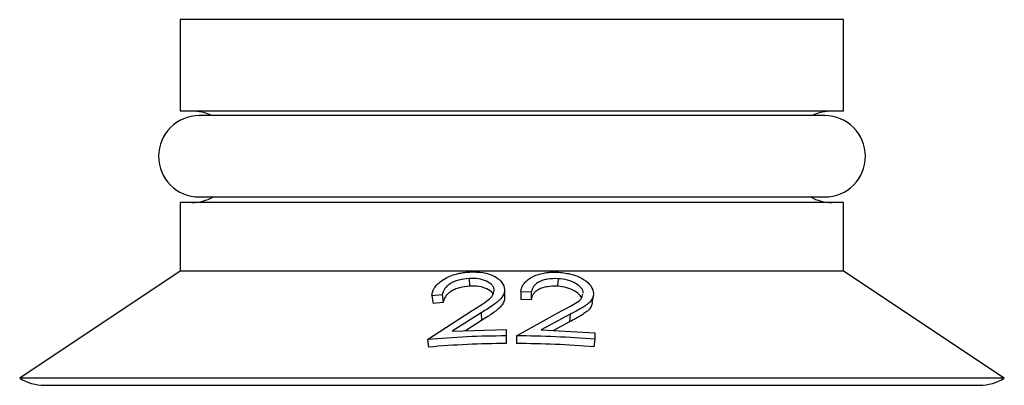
# Model space of a CAD drawing. Header units: millimetres. Extents: x 92 to 113.6, y 142.8 to 150.8.
import ezdxf

# ---------------------------------------------------------------- set-up
doc = ezdxf.new("R2010")
doc.units = ezdxf.units.MM

msp = doc.modelspace()

# ---------------------------------------------------------------- linework, layer by layer
at = {"color": 7, "linetype": 'Continuous', "lineweight": 25}
for p, q in [((95.541, 150.844), (95.541, 148.844)), ((110.041, 150.844), (95.541, 150.844)), ((110.041, 148.844), (110.041, 150.844)), ((110.041, 148.844), (95.541, 148.844)), ((109.626, 148.744), (95.956, 148.744)), ((95.541, 146.844), (95.541, 145.344)), ((110.041, 146.844), (95.541, 146.844)), ((95.956, 146.964), (109.626, 146.964)), ((110.041, 145.344), (110.041, 146.844)), ((95.541, 145.344), (92.03, 143.003)), ((110.041, 145.344), (95.541, 145.344)), ((113.553, 143.003), (110.041, 145.344)), ((101.852, 145.181), (101.865, 145.015)), ((103.801, 145.177), (103.787, 145.011)), ((102.629, 144.936), (102.631, 144.77)), ((102.986, 144.886), (102.984, 144.719)), ((103.214, 144.882), (102.986, 144.886)), ((103.214, 144.882), (103.208, 144.715)), ((101.267, 144.823), (101.042, 144.803)), ((101.042, 144.803), (101.065, 144.636)), ((101.288, 144.657), (101.065, 144.636)), ((101.267, 144.823), (101.288, 144.657)), ((103.208, 144.715), (102.984, 144.719)), ((100.947, 143.847), (101.924, 144.481)), ((102.117, 144.428), (101.486, 144.028)), ((102.117, 144.428), (102.126, 144.261)), ((102.889, 143.926), (103.87, 144.471)), ((102.126, 144.261), (101.777, 144.038)), ((104.063, 144.398), (103.43, 144.059)), ((104.047, 144.232), (103.7, 144.043)), ((104.063, 144.398), (104.047, 144.232)), ((101.486, 144.028), (102.662, 144.068)), ((102.662, 144.068), (102.662, 143.926)), ((102.662, 144.068), (102.663, 143.902)), ((103.43, 144.059), (104.604, 143.99)), ((104.604, 143.99), (104.604, 143.85)), ((100.947, 143.847), (100.968, 143.681)), ((102.662, 143.926), (102.663, 143.76)), ((102.663, 143.902), (102.663, 143.76)), ((102.889, 143.926), (102.888, 143.76)), ((104.604, 143.85), (104.583, 143.683)), ((113.553, 143.003), (92.03, 143.003)), ((92.572, 142.844), (113.011, 142.844))]:
    msp.add_line(p, q, dxfattribs=at)
for centre, radius, start, end in [((95.956, 147.854), 0.89, 90, 270), ((95.791, 147.844), 1, 64.1581, 90), ((109.791, 147.844), 1, 90, 115.8419), ((109.626, 147.854), 0.89, 270, 90), ((95.791, 147.844), 1, 270, 298.3576), ((109.791, 147.844), 1, 241.6424, 270), ((92.572, 143.844), 1, 237.2172, 270), ((113.011, 143.844), 1, 270, 302.7828)]:
    msp.add_arc(centre, radius, start, end, dxfattribs=at)
for points, knots in [([(101.042, 144.803), (101.043, 144.823), (101.047, 144.863), (101.067, 144.923), (101.105, 144.993), (101.17, 145.07), (101.273, 145.149), (101.397, 145.218), (101.525, 145.267), (101.645, 145.297), (101.753, 145.315), (101.827, 145.321), (101.863, 145.323)], [0, 0, 0, 0, 0.082316, 0.167481, 0.248748, 0.373931, 0.497696, 0.624658, 0.748025, 0.830875, 0.916151, 1, 1, 1, 1]), ([(101.863, 145.323), (101.963, 145.324), (102.114, 145.325), (102.294, 145.28), (102.447, 145.214), (102.597, 145.101), (102.618, 144.991), (102.629, 144.936)], [0, 0, 0, 0, 0.251569, 0.377765, 0.503104, 0.752127, 1, 1, 1, 1]), ([(102.986, 144.886), (102.988, 144.906), (102.992, 144.946), (103.013, 145.005), (103.051, 145.072), (103.117, 145.142), (103.22, 145.211), (103.345, 145.267), (103.474, 145.3), (103.595, 145.317), (103.703, 145.323), (103.777, 145.319), (103.813, 145.318)], [0, 0, 0, 0, 0.082268, 0.167232, 0.248456, 0.373457, 0.497563, 0.624488, 0.748172, 0.831021, 0.916269, 1, 1, 1, 1]), ([(103.813, 145.318), (103.913, 145.307), (104.063, 145.29), (104.242, 145.225), (104.394, 145.143), (104.543, 145.014), (104.563, 144.904), (104.574, 144.849)], [0, 0, 0, 0, 0.251725, 0.377636, 0.502992, 0.751832, 1, 1, 1, 1]), ([(101.852, 145.181), (101.775, 145.173), (101.659, 145.161), (101.522, 145.112), (101.434, 145.065), (101.363, 145.01), (101.294, 144.929), (101.278, 144.865), (101.267, 144.823)], [0, 0, 0, 0, 0.251108, 0.37696, 0.501954, 0.624561, 0.751498, 1, 1, 1, 1]), ([(102.402, 144.921), (102.4, 144.94), (102.395, 144.979), (102.351, 145.051), (102.242, 145.124), (102.061, 145.182), (101.922, 145.181), (101.852, 145.181)], [0, 0, 0, 0, 0.124439, 0.248999, 0.498094, 0.748517, 1, 1, 1, 1]), ([(103.801, 145.177), (103.724, 145.178), (103.608, 145.178), (103.471, 145.145), (103.382, 145.108), (103.31, 145.06), (103.241, 144.986), (103.224, 144.924), (103.214, 144.882)], [0, 0, 0, 0, 0.2509364, 0.377006, 0.502018, 0.6249197, 0.7517233, 1, 1, 1, 1]), ([(104.348, 144.859), (104.346, 144.878), (104.342, 144.916), (104.309, 144.973), (104.255, 145.026), (104.161, 145.089), (104.01, 145.154), (103.871, 145.169), (103.801, 145.177)], [0, 0, 0, 0, 0.1244745, 0.2489302, 0.3714518, 0.4987722, 0.7486537, 1, 1, 1, 1]), ([(101.865, 145.015), (101.789, 145.006), (101.675, 144.994), (101.54, 144.945), (101.453, 144.899), (101.382, 144.844), (101.314, 144.763), (101.298, 144.699), (101.288, 144.657)], [0, 0, 0, 0, 0.249313, 0.374718, 0.499625, 0.622546, 0.750044, 1, 1, 1, 1]), ([(102.375, 144.848), (102.372, 144.853), (102.348, 144.895), (102.247, 144.957), (102.073, 145.015), (101.934, 145.015), (101.865, 145.015)], [0, 0, 0, 0, 0.052044, 0.36791, 0.683766, 1, 1, 1, 1]), ([(101.924, 144.481), (101.961, 144.505), (102.01, 144.535), (102.061, 144.567), (102.129, 144.61), (102.234, 144.681), (102.374, 144.792), (102.393, 144.878), (102.402, 144.921)], [0, 0, 0, 0, 0.176677, 0.226595, 0.242003, 0.501969, 0.751753, 1, 1, 1, 1]), ([(102.629, 144.936), (102.628, 144.918), (102.625, 144.886), (102.611, 144.837), (102.588, 144.792), (102.555, 144.746), (102.512, 144.703), (102.45, 144.649), (102.358, 144.582), (102.242, 144.505), (102.158, 144.453), (102.117, 144.428)], [0, 0, 0, 0, 0.091358, 0.165034, 0.249269, 0.331954, 0.411431, 0.499124, 0.651632, 0.832349, 1, 1, 1, 1]), ([(103.787, 145.011), (103.711, 145.011), (103.596, 145.012), (103.461, 144.978), (103.373, 144.941), (103.303, 144.894), (103.234, 144.82), (103.219, 144.757), (103.208, 144.715)], [0, 0, 0, 0, 0.249312, 0.374842, 0.499626, 0.622722, 0.750044, 1, 1, 1, 1]), ([(104.31, 144.761), (104.303, 144.776), (104.277, 144.829), (104.169, 144.91), (103.994, 144.988), (103.856, 145.003), (103.787, 145.011)], [0, 0, 0, 0, 0.1183039, 0.4120909, 0.7058696, 1, 1, 1, 1]), ([(104.574, 144.849), (104.572, 144.831), (104.57, 144.8), (104.556, 144.754), (104.532, 144.711), (104.5, 144.67), (104.457, 144.631), (104.395, 144.585), (104.304, 144.528), (104.188, 144.463), (104.103, 144.419), (104.063, 144.398)], [0, 0, 0, 0, 0.09161, 0.164875, 0.249074, 0.331793, 0.411216, 0.498973, 0.651259, 0.83232, 1, 1, 1, 1]), ([(102.631, 144.77), (102.63, 144.752), (102.628, 144.719), (102.613, 144.671), (102.586, 144.617), (102.539, 144.556), (102.462, 144.489), (102.369, 144.42), (102.255, 144.342), (102.171, 144.29), (102.126, 144.261)], [0, 0, 0, 0, 0.091658, 0.16556, 0.249983, 0.374882, 0.499872, 0.652236, 0.809431, 1, 1, 1, 1]), ([(103.87, 144.471), (103.91, 144.492), (103.96, 144.518), (104.012, 144.545), (104.025, 144.552), (104.028, 144.554), (104.029, 144.554), (104.029, 144.554), (104.029, 144.554), (104.082, 144.582), (104.181, 144.639), (104.315, 144.728), (104.333, 144.805), (104.341, 144.84)], [0, 0, 0, 0, 0.195978, 0.244865, 0.257116, 0.260198, 0.260978, 0.261178, 0.261231, 0.261252, 0.522377, 0.782302, 1, 1, 1, 1]), ([(104.545, 144.64), (104.545, 144.637), (104.543, 144.619), (104.532, 144.587), (104.506, 144.537), (104.459, 144.482), (104.382, 144.424), (104.29, 144.365), (104.176, 144.3), (104.093, 144.256), (104.047, 144.232)], [0, 0, 0, 0, 0.01884, 0.098314, 0.189532, 0.324498, 0.459562, 0.623912, 0.792181, 1, 1, 1, 1]), ([(104.546, 144.642), (104.549, 144.66), (104.553, 144.695), (104.563, 144.761), (104.567, 144.791), (104.57, 144.811)], [0, 0, 0, 0, 0.262201, 0.504379, 1, 1, 1, 1]), ([(102.662, 143.926), (102.376, 143.922), (101.803, 143.912), (101.233, 143.869), (100.947, 143.847)], [0, 0, 0, 0, 0.499519, 1, 1, 1, 1]), ([(104.604, 143.85), (104.318, 143.871), (103.748, 143.914), (103.175, 143.922), (102.889, 143.926)], [0, 0, 0, 0, 0.500465, 1, 1, 1, 1]), ([(102.663, 143.76), (102.38, 143.755), (101.814, 143.746), (101.25, 143.702), (100.968, 143.681)], [0, 0, 0, 0, 0.499467, 1, 1, 1, 1]), ([(104.583, 143.683), (104.301, 143.705), (103.737, 143.747), (103.17, 143.756), (102.888, 143.76)], [0, 0, 0, 0, 0.500515, 1, 1, 1, 1])]:
    msp.add_open_spline(points, degree=3, knots=knots, dxfattribs=at)

doc.saveas('drawing.dxf')
